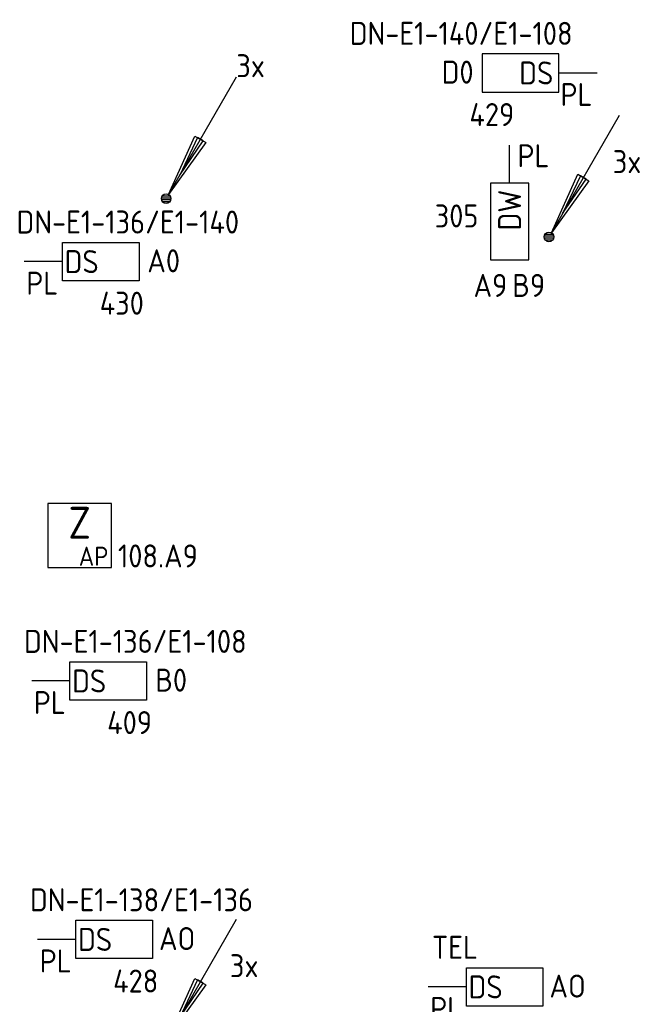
# Model space of a CAD drawing. Header units: millimetres. Extents: x 2288 to 47276, y -13790 to 63657.
# Tile 20 of 26: x 40852 to 45755, y 23688 to 31402. Entities that reach past the tile are written whole.
import ezdxf
from ezdxf.enums import TextEntityAlignment as Align

# ---------------------------------------------------------------- set-up
doc = ezdxf.new("R2010")
doc.units = ezdxf.units.MM
doc.header["$LTSCALE"] = 100
for name, color, linetype in [('EB6416--_ATTRIB', 1, 'Continuous'), ('EB6441--_ATTRIB', 2, 'Continuous'), ('EB6445--_ATTRIB', 2, 'Continuous'), ('EL6416--_WIRELESS-Z', 1, 'Continuous'), ('EL6441--_DATACOM', 3, 'Continuous'), ('EL6445--_Datanet', 3, 'Continuous')]:
    doc.layers.add(name, color=color, linetype=linetype)
doc.styles.add('1_5', font='isocp.shx', dxfattribs={"height": 1.5})
doc.styles.add('1_8', font='ISO.shx', dxfattribs={"height": 1.8})
doc.styles.add('2_5', font='isocp.shx', dxfattribs={"height": 2.5})
doc.styles.add('NORATT', font='isocp.shx')

# ---------------------------------------------------------------- blocks, each defined once
blk = doc.blocks.new('EA600123')
at = {"linetype": 'Continuous'}
for p, q in [((5.5, 9.526), (0.188, 0.325)), ((-0.367, 0.075), (0.367, 0.075)), ((-0.3, 0.225), (0.3, 0.225)), ((-0.367, -0.075), (0.367, -0.075)), ((-0.3, -0.225), (0.3, -0.225))]:
    blk.add_line(p, q, dxfattribs=at)
for points in [[(3.121, 4.405), (0.188, 0.325), (2.254, 4.905)], [(2.471, 4.78), (1.063, 1.84), (2.904, 4.53)]]:
    blk.add_lwpolyline(points, close=True, dxfattribs=at)
blk.add_circle((0, 0), 0.375, dxfattribs=at)
at = {"linetype": 'Continuous', "style": 'NORATT', "flags": 8}
blk.add_attdef('KBTALB', (5, 5), '', height=1.8, dxfattribs=at)
at = {"style": 'NORATT'}
for tag, flags, p in [('CODE', 9, (0, 3)), ('M_CODE', 8, (0, 0))]:
    blk.add_attdef(tag, text='', height=1.8, dxfattribs=dict(at, flags=flags)).set_placement(p, align=Align.MIDDLE_CENTER)
at = {"linetype": 'Continuous', "style": 'NORATT', "flags": 9}
for tag, p in [('PCODE', (1.25, 0)), ('PVERS', (1.25, -2)), ('PDATE', (1.25, -4))]:
    blk.add_attdef(tag, text='', height=1.8, dxfattribs=at).set_placement(p, align=Align.MIDDLE_LEFT)
blk = doc.blocks.new('EA644501')
for p, q in [((-1.5, 6), (-1.5, 0)), ((1.5, 6), (-1.5, 6)), ((1.5, 0), (1.5, 6)), ((-1.5, 0), (1.5, 0))]:
    blk.add_line(p, q)
at = {"color": 2}
blk.add_line((0, 0), (0, -3), dxfattribs=at)
at = {"style": 'NORATT', "flags": 8}
for tag, p in [('NUMMERA', (-1.5, 8)), ('NUMMERB', (1.5, 8))]:
    blk.add_attdef(tag, text='', height=1.8, rotation=90, dxfattribs=at).set_placement(p, align=Align.MIDDLE_CENTER)
blk.add_attdef('CODE', text='', height=1.8, rotation=90, dxfattribs=at).set_placement((0, 0.5), align=Align.MIDDLE_LEFT)
at = {"style": 'NORATT', "flags": 9}
for tag, p in [('VERD', (0, 4)), ('PATCHSTR', (0, 4)), ('PANEEL', (0, 4)), ('NUMMER', (6, 3)), ('TYPE', (0, -2.5)), ('FABR', (0, -2.5)), ('PCODE', (0, -3)), ('PVERS', (0, -3)), ('PDATE', (0, -3))]:
    blk.add_attdef(tag, text='', height=1.8, dxfattribs=at).set_placement(p, align=Align.BOTTOM_LEFT)
at = {"color": 1, "style": 'NORATT', "flags": 9}
blk.add_attdef('HOOGTE', text='', height=1.8, dxfattribs=at).set_placement((-3, 2), align=Align.BOTTOM_LEFT)
at = {"style": 'NORATT', "flags": 9}
for tag, p in [('NUMMERAP', (8, 1.5)), ('NUMMERBP', (8, -1.5))]:
    blk.add_attdef(tag, text='', height=1.8, dxfattribs=at).set_placement(p, align=Align.MIDDLE_CENTER)
blk = doc.blocks.new('Wrls-Zender')
blk.add_lwpolyline([(-2.5, -2.5), (2.5, -2.5), (2.5, 2.5), (-2.5, 2.5)], close=True)
at = {"style": '2_5'}
blk.add_text('Z', height=2.5, dxfattribs=at).set_placement((0, 1), align=Align.MIDDLE_CENTER)
at = {"style": '1_5'}
blk.add_text('AP', height=1.5, dxfattribs=at).set_placement((2.25, -2.375), align=Align.RIGHT)
at = {"style": '1_8', "flags": 8}
blk.add_attdef('ADRES', (3, -2.5), '', height=1.8, dxfattribs=at)
at = {"style": '1_8', "flags": 9}
blk.add_attdef('M_CODE', text='', height=1.8, dxfattribs=at).set_placement((-2.5, -4.5), align=Align.MIDDLE_LEFT)

msp = doc.modelspace()

# ---------------------------------------------------------------- block references
at = {"layer": 'EL6416--_WIRELESS-Z'}
ref = msp.add_blockref('Wrls-Zender', (41322.5, 27360.5), dxfattribs=dict(at, xscale=100, yscale=100, zscale=100))
ref.add_attrib('ADRES', '108.A9', (41622.5, 27110.5), dxfattribs={"layer": 'EB6416--_ATTRIB', "color": 1, "height": 180, "style": 'NORATT', "flags": 8})
at = {"layer": 'EL6441--_DATACOM'}
ref = msp.add_blockref('EA600123', (42000, 30000), dxfattribs=dict(at, xscale=100, yscale=100, zscale=100))
ref.add_attrib('KBTALB', '3x', (42550, 30951.4), dxfattribs={"layer": 'EB6441--_ATTRIB', "color": 1, "linetype": 'Continuous', "height": 180, "style": 'NORATT', "flags": 8})
ref = msp.add_blockref('EA600123', (45000, 29700), dxfattribs=dict(at, xscale=100, yscale=100, zscale=100))
ref.add_attrib('KBTALB', '3x', (45500, 30200), dxfattribs={"layer": 'EB6441--_ATTRIB', "color": 1, "linetype": 'Continuous', "height": 180, "style": 'NORATT', "flags": 8})
ref = msp.add_blockref('EA600123', (42000, 23400), dxfattribs=dict(at, xscale=100, yscale=100, zscale=100))
ref.add_attrib('KBTALB', '3x', (42500, 23900), dxfattribs={"layer": 'EB6441--_ATTRIB', "color": 1, "linetype": 'Continuous', "height": 180, "style": 'NORATT', "flags": 8})
at = {"layer": 'EL6445--_Datanet'}
ref = msp.add_blockref('EA644501', (45077.2, 30984.8), dxfattribs=dict(at, xscale=100, yscale=100, zscale=100, rotation=90))
ref.add_attrib('CODE', 'DS', dxfattribs={"layer": 'EB6445--_ATTRIB', "color": 1, "height": 180, "style": 'NORATT', "flags": 8}).set_placement((45034.3, 30984.8), align=Align.MIDDLE_RIGHT)
ref.add_attrib('NUMMERA', 'D0', dxfattribs={"layer": 'EB6445--_ATTRIB', "color": 1, "height": 180, "style": 'NORATT', "flags": 8}).set_placement((44284, 30991.2), align=Align.MIDDLE_CENTER)
ref.add_attrib('PATCHSTR', 'DN-E1-140/E1-108', dxfattribs={"layer": 'EB6445--_ATTRIB', "color": 1, "height": 180, "style": 'NORATT', "flags": 8}).set_placement((43439.1, 31150.9), align=Align.BOTTOM_LEFT)
ref.add_attrib('HOOGTE', 'PL', dxfattribs={"layer": 'EB6445--_ATTRIB', "color": 1, "height": 180, "style": 'NORATT', "flags": 8}).set_placement((45090.5, 30671.9), align=Align.BOTTOM_LEFT)
ref.add_attrib('TYPE', '429', dxfattribs={"layer": 'EB6445--_ATTRIB', "color": 1, "height": 180, "style": 'NORATT', "flags": 8}).set_placement((44376.7, 30514.9), align=Align.BOTTOM_LEFT)
ref = msp.add_blockref('EA644501', (44691.3, 30120), dxfattribs=dict(at, xscale=100, yscale=100, zscale=100, rotation=180))
ref.add_attrib('CODE', 'DW', dxfattribs={"layer": 'EB6445--_ATTRIB', "color": 1, "height": 180, "rotation": 90, "style": 'NORATT', "flags": 8}).set_placement((44691.3, 30070), align=Align.MIDDLE_RIGHT)
ref.add_attrib('NUMMERA', 'A9', dxfattribs={"layer": 'EB6445--_ATTRIB', "color": 1, "height": 180, "style": 'NORATT', "flags": 8}).set_placement((44541.3, 29320), align=Align.MIDDLE_CENTER)
ref.add_attrib('NUMMERB', 'B9', dxfattribs={"layer": 'EB6445--_ATTRIB', "color": 1, "height": 180, "style": 'NORATT', "flags": 8}).set_placement((44841.3, 29320), align=Align.MIDDLE_CENTER)
ref.add_attrib('HOOGTE', 'PL', dxfattribs={"layer": 'EB6445--_ATTRIB', "color": 1, "height": 180, "style": 'NORATT', "flags": 8}).set_placement((44753.3, 30192), align=Align.BOTTOM_LEFT)
ref.add_attrib('TYPE', '305', dxfattribs={"layer": 'EB6445--_ATTRIB', "color": 1, "height": 180, "style": 'NORATT', "flags": 8}).set_placement((44104.6, 29720.4), align=Align.BOTTOM_LEFT)
ref = msp.add_blockref('EA644501', (41187.6, 29506.6), dxfattribs=dict(at, xscale=-100, yscale=100, zscale=100, rotation=270))
ref.add_attrib('CODE', 'DS', dxfattribs={"layer": 'EB6445--_ATTRIB', "color": 1, "height": 180, "style": 'NORATT', "flags": 8}).set_placement((41471.6, 29506.6), align=Align.MIDDLE_RIGHT)
ref.add_attrib('NUMMERA', 'A0', dxfattribs={"layer": 'EB6445--_ATTRIB', "color": 1, "height": 180, "style": 'NORATT', "flags": 8}).set_placement((41980.8, 29512.9), align=Align.MIDDLE_CENTER)
ref.add_attrib('PATCHSTR', 'DN-E1-136/E1-140', dxfattribs={"layer": 'EB6445--_ATTRIB', "color": 1, "height": 180, "style": 'NORATT', "flags": 8}).set_placement((40827.7, 29672.6), align=Align.BOTTOM_LEFT)
ref.add_attrib('HOOGTE', 'PL', dxfattribs={"layer": 'EB6445--_ATTRIB', "color": 1, "height": 180, "style": 'NORATT', "flags": 8}).set_placement((40904.3, 29193.6), align=Align.BOTTOM_LEFT)
ref.add_attrib('TYPE', '430', dxfattribs={"layer": 'EB6445--_ATTRIB', "color": 1, "height": 180, "style": 'NORATT', "flags": 8}).set_placement((41479.2, 29036.6), align=Align.BOTTOM_LEFT)
ref = msp.add_blockref('EA644501', (41246.5, 26220.9), dxfattribs=dict(at, xscale=-100, yscale=100, zscale=100, rotation=270))
ref.add_attrib('CODE', 'DS', dxfattribs={"layer": 'EB6445--_ATTRIB', "color": 1, "height": 180, "style": 'NORATT', "flags": 8}).set_placement((41530.5, 26220.9), align=Align.MIDDLE_RIGHT)
ref.add_attrib('NUMMERA', 'B0', dxfattribs={"layer": 'EB6445--_ATTRIB', "color": 1, "height": 180, "style": 'NORATT', "flags": 8}).set_placement((42039.7, 26227.2), align=Align.MIDDLE_CENTER)
ref.add_attrib('PATCHSTR', 'DN-E1-136/E1-108', dxfattribs={"layer": 'EB6445--_ATTRIB', "color": 1, "height": 180, "style": 'NORATT', "flags": 8}).set_placement((40886.6, 26386.9), align=Align.BOTTOM_LEFT)
ref.add_attrib('HOOGTE', 'PL', dxfattribs={"layer": 'EB6445--_ATTRIB', "color": 1, "height": 180, "style": 'NORATT', "flags": 8}).set_placement((40963.2, 25907.9), align=Align.BOTTOM_LEFT)
ref.add_attrib('TYPE', '409', dxfattribs={"layer": 'EB6445--_ATTRIB', "color": 1, "height": 180, "style": 'NORATT', "flags": 8}).set_placement((41538.1, 25750.9), align=Align.BOTTOM_LEFT)
ref = msp.add_blockref('EA644501', (41293.1, 24195.9), dxfattribs=dict(at, xscale=-100, yscale=100, zscale=100, rotation=270))
ref.add_attrib('CODE', 'DS', dxfattribs={"layer": 'EB6445--_ATTRIB', "color": 1, "height": 180, "style": 'NORATT', "flags": 8}).set_placement((41577.1, 24195.9), align=Align.MIDDLE_RIGHT)
ref.add_attrib('NUMMERA', 'AO', dxfattribs={"layer": 'EB6445--_ATTRIB', "color": 1, "height": 180, "style": 'NORATT', "flags": 8}).set_placement((42086.3, 24202.3), align=Align.MIDDLE_CENTER)
ref.add_attrib('PATCHSTR', 'DN-E1-138/E1-136', dxfattribs={"layer": 'EB6445--_ATTRIB', "color": 1, "height": 180, "style": 'NORATT', "flags": 8}).set_placement((40933.2, 24362), align=Align.BOTTOM_LEFT)
ref.add_attrib('HOOGTE', 'PL', dxfattribs={"layer": 'EB6445--_ATTRIB', "color": 1, "height": 180, "style": 'NORATT', "flags": 8}).set_placement((41009.8, 23883), align=Align.BOTTOM_LEFT)
ref.add_attrib('TYPE', '428', dxfattribs={"layer": 'EB6445--_ATTRIB', "color": 1, "height": 180, "style": 'NORATT', "flags": 8}).set_placement((41584.7, 23726), align=Align.BOTTOM_LEFT)
ref = msp.add_blockref('EA644501', (44353, 23824), dxfattribs=dict(at, xscale=-100, yscale=100, zscale=100, rotation=270))
ref.add_attrib('CODE', 'DS', dxfattribs={"layer": 'EB6445--_ATTRIB', "color": 1, "height": 180, "style": 'NORATT', "flags": 8}).set_placement((44637, 23824), align=Align.MIDDLE_RIGHT)
ref.add_attrib('NUMMERA', 'AO', dxfattribs={"layer": 'EB6445--_ATTRIB', "color": 1, "height": 180, "style": 'NORATT', "flags": 8}).set_placement((45146.2, 23830.3), align=Align.MIDDLE_CENTER)
ref.add_attrib('PATCHSTR', 'TEL', dxfattribs={"layer": 'EB6445--_ATTRIB', "color": 1, "height": 180, "style": 'NORATT', "flags": 8}).set_placement((44083, 23990), align=Align.BOTTOM_LEFT)
ref.add_attrib('HOOGTE', 'PL', dxfattribs={"layer": 'EB6445--_ATTRIB', "color": 1, "height": 180, "style": 'NORATT', "flags": 8}).set_placement((44069.7, 23511), align=Align.BOTTOM_LEFT)
ref.add_attrib('TYPE', '408', dxfattribs={"layer": 'EB6445--_ATTRIB', "color": 1, "height": 180, "style": 'NORATT', "flags": 8}).set_placement((44644.6, 23354), align=Align.BOTTOM_LEFT)

doc.saveas('drawing.dxf')
